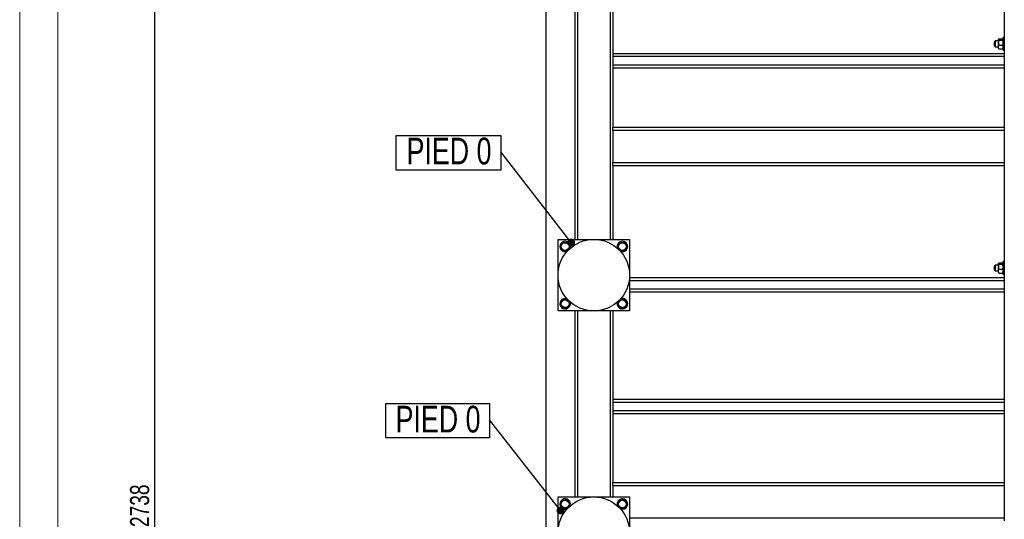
# Model space of a CAD drawing. Header units: millimetres. Extents: x 0 to 841, y 0 to 594.
# Tile 12 of 107: x 0 to 129, y 463 to 529. Entities that reach past the tile are written whole.
import ezdxf

# ---------------------------------------------------------------- set-up
doc = ezdxf.new("R2010")
doc.units = ezdxf.units.MM
doc.layers.add('COTES', color=1, linetype='Continuous')
doc.layers.add('NOTES', color=6, linetype='Continuous')
doc.layers.add('TRAIT-FORT', color=4, linetype='Continuous', lineweight=25)
doc.styles.add('SLDTEXTSTYLE0', font='TXT', dxfattribs={"width": 0.75})
doc.dimstyles.new('SLDDIMSTYLE0', dxfattribs={"dimtxt": 2.5, "dimasz": 2, "dimexe": 0, "dimexo": 0.0625, "dimtad": 1, "dimlfac": 16, "dimrnd": 1e-09, "dimzin": 12, "dimdsep": 46, "dimtxsty": 'SLDTEXTSTYLE0', "dimsah": 1, "dimcen": 0.09, "dimadec": 0, "dimazin": 3, "dimtfac": 1, "dimtofl": 0, "dimtmove": 0, "dimatfit": 3, "dimfxl": 1, "dimfrac": 2, "dimtolj": 1, "dimtzin": 12, "dimarcsym": 0})
doc.dimstyles.new('SLDDIMSTYLE1', dxfattribs={"dimtxt": 0.18, "dimasz": 1, "dimexe": 0, "dimexo": 0.0625, "dimgap": 0, "dimtad": 0, "dimtih": 1, "dimtoh": 1, "dimdec": 0, "dimrnd": 1e-09, "dimzin": 0, "dimdsep": 46, "dimtxsty": 'Standard', "dimblk1": 'DOT', "dimblk2": 'DOT', "dimsah": 1, "dimcen": 0.09, "dimadec": 0, "dimazin": 0, "dimtfac": 1, "dimtdec": 0, "dimtofl": 0, "dimtmove": 0, "dimatfit": 3, "dimldrblk": 'DOT', "dimfxl": 1, "dimfrac": 2, "dimtolj": 1, "dimtzin": 0, "dimarcsym": 0})

# ---------------------------------------------------------------- blocks, each defined once
blk = doc.blocks.new('_D_21')
at = {"layer": 'COTES', "color": 1, "transparency": 16777216}
for p, q in [((67.92, 551.29), (16.67, 551.29)), ((17.67, 551.29), (17.67, 380.17)), ((67.92, 380.17), (16.67, 380.17))]:
    blk.add_line(p, q, dxfattribs=at)
for points in [[(17.67, 551.29), (17.17, 549.29), (18.17, 549.29)], [(17.67, 380.17), (18.17, 382.17), (17.17, 382.17)]]:
    blk.add_solid(points, dxfattribs=at)
at = {"layer": 'COTES', "color": 1, "transparency": 16777216, "insert": (14.45, 462.03), "char_height": 2.5, "attachment_point": 1, "rotation": 90, "style": 'SLDTEXTSTYLE0'}
blk.add_mtext('2738', dxfattribs=at)
blk = doc.blocks.new('SW_NOTE_20')
at = {"layer": 'NOTES', "color": 0}
for p, q in [((-13.58, -2.4), (-13.58, 2.13)), ((-13.58, 2.13), (0, 2.13)), ((0, 2.13), (0, -2.4)), ((0, -2.4), (-13.58, -2.4))]:
    blk.add_line(p, q, dxfattribs=at)
at = {"layer": 'NOTES', "color": 0, "insert": (-6.73, 1.82), "char_height": 3.5, "attachment_point": 2, "style": 'SLDTEXTSTYLE0'}
blk.add_mtext('PIED 0', dxfattribs=at)
blk = doc.blocks.new('_Dot')
at = {"color": 0, "linetype": 'ByBlock', "lineweight": -2}
blk.add_line((-0.5, 0), (-1, 0), dxfattribs=at)
at = {"color": 0, "linetype": 'ByBlock', "const_width": 0.5}
blk.add_lwpolyline([(-0.25, 0, 1), (0.25, 0, 1)], format="xyb", close=True, dxfattribs=at)
blk = doc.blocks.new('SW_NOTE_21')
at = {"layer": 'NOTES', "color": 0}
for p, q in [((-13.71, -2.4), (-13.71, 2.13)), ((-13.71, 2.13), (0, 2.13)), ((0, 2.13), (0, -2.4)), ((0, -2.4), (-13.71, -2.4))]:
    blk.add_line(p, q, dxfattribs=at)
at = {"layer": 'NOTES', "color": 0, "insert": (-6.8, 1.86), "char_height": 3.5, "attachment_point": 2, "style": 'SLDTEXTSTYLE0'}
blk.add_mtext('PIED 0', dxfattribs=at)

msp = doc.modelspace()

# ---------------------------------------------------------------- linework, layer by layer
at = {"color": 7, "linetype": 'Continuous', "lineweight": 18}
for p, q in [((0, 594), (0, 0)), ((5, 589), (5, 5))]:
    msp.add_line(p, q, dxfattribs=at)
at = {"layer": 'TRAIT-FORT', "color": 4, "linetype": 'Continuous', "lineweight": 25}
for p, q in [((68.92216, 448.47899), (68.92216, 551.29149)), ((72.67216, 542.22899), (72.67216, 499.72899)), ((73.04716, 542.22899), (73.04716, 499.72899)), ((77.29716, 542.22899), (77.29716, 499.72899)), ((77.67216, 542.22899), (77.67216, 514.41649)), ((128.92216, 542.22899), (128.92216, 514.41649)), ((128.23276, 526.0129), (128.67405, 526.0129)), ((128.92216, 526.19774), (128.76591, 526.19774)), ((128.76591, 526.01447), (128.76591, 526.19774)), ((128.76591, 524.51024), (128.76591, 526.01447)), ((127.73466, 525.72899), (127.64091, 525.63524)), ((127.64091, 525.55645), (127.64091, 525.63524)), ((127.64091, 525.07274), (127.64091, 525.55645)), ((127.64091, 525.07274), (127.73466, 524.97899)), ((128.14091, 525.72899), (127.73466, 525.72899)), ((127.73466, 525.72899), (127.73466, 525.62393)), ((127.73466, 525.62393), (127.73466, 524.97899)), ((127.73466, 524.97899), (128.14091, 524.97899)), ((128.16081, 525.96765), (128.14091, 525.94774)), ((128.14091, 525.93021), (128.14091, 525.94774)), ((128.14091, 525.51807), (128.14091, 525.93021)), ((128.14091, 524.94185), (128.14091, 525.51807)), ((128.14091, 524.76024), (128.14091, 524.94185)), ((128.14091, 524.76024), (128.16081, 524.74034)), ((128.23276, 525.84752), (128.67405, 525.84752)), ((128.23276, 525.18861), (128.67405, 525.18861)), ((128.76591, 525.94774), (128.74568, 525.96797)), ((128.74568, 524.74002), (128.76591, 524.76024)), ((77.67216, 524.10399), (128.92216, 524.10399)), ((77.67216, 523.72899), (128.92216, 523.72899)), ((128.23276, 524.69509), (128.67405, 524.69509)), ((128.76591, 524.51024), (128.92216, 524.51024)), ((77.67216, 522.60399), (128.92216, 522.60399)), ((77.67216, 522.22899), (128.92216, 522.22899)), ((77.67216, 514.04149), (77.67216, 514.41649)), ((77.67216, 514.41649), (128.92216, 514.41649)), ((128.92216, 514.41649), (128.92216, 514.04149)), ((77.67216, 514.04149), (77.67216, 509.79149)), ((77.67216, 514.04149), (128.92216, 514.04149)), ((128.92216, 514.04149), (128.92216, 509.79149)), ((77.67216, 509.79149), (128.92216, 509.79149)), ((77.67216, 509.41649), (77.67216, 509.79149)), ((77.67216, 509.41649), (128.92216, 509.41649)), ((77.67216, 509.41649), (77.67216, 499.72899)), ((128.92216, 509.79149), (128.92216, 509.41649)), ((128.92216, 509.41649), (128.92216, 467.85399)), ((70.48466, 490.35399), (70.48466, 499.72899)), ((70.48466, 499.72899), (79.85966, 499.72899)), ((79.85966, 499.72899), (79.85966, 490.35399)), ((127.73466, 496.35399), (127.64091, 496.26024)), ((128.14091, 496.35399), (127.73466, 496.35399)), ((127.73466, 496.35399), (127.73466, 496.24893)), ((128.16081, 496.59265), (128.14091, 496.57274)), ((128.14091, 496.55521), (128.14091, 496.57274)), ((128.14091, 496.14307), (128.14091, 496.55521)), ((128.23276, 496.6379), (128.67405, 496.6379)), ((128.23276, 496.47252), (128.67405, 496.47252)), ((128.76591, 496.57274), (128.74568, 496.59297)), ((128.92216, 496.82274), (128.76591, 496.82274)), ((128.76591, 496.63947), (128.76591, 496.82274)), ((128.76591, 495.13524), (128.76591, 496.63947)), ((127.64091, 496.18145), (127.64091, 496.26024)), ((127.64091, 495.69774), (127.64091, 496.18145)), ((127.64091, 495.69774), (127.73466, 495.60399)), ((127.73466, 496.24893), (127.73466, 495.60399)), ((127.73466, 495.60399), (128.14091, 495.60399)), ((128.14091, 495.56685), (128.14091, 496.14307)), ((128.14091, 495.38524), (128.14091, 495.56685)), ((128.14091, 495.38524), (128.16081, 495.36534)), ((128.23276, 495.81361), (128.67405, 495.81361)), ((128.23276, 495.32009), (128.67405, 495.32009)), ((128.74568, 495.36502), (128.76591, 495.38524)), ((128.76591, 495.13524), (128.92216, 495.13524)), ((79.85966, 494.72899), (128.92216, 494.72899)), ((79.85966, 494.35399), (128.92216, 494.35399)), ((79.85966, 493.22899), (128.92216, 493.22899)), ((79.85966, 492.85399), (128.92216, 492.85399)), ((79.85966, 490.35399), (70.48466, 490.35399)), ((72.67216, 490.35399), (72.67216, 465.97899)), ((73.04716, 490.35399), (73.04716, 465.97899)), ((77.29716, 490.35399), (77.29716, 465.97899)), ((77.67216, 490.35399), (77.67216, 467.85399)), ((77.67216, 478.79149), (128.92216, 478.79149)), ((77.67216, 478.41649), (128.92216, 478.41649)), ((77.67216, 477.29149), (128.92216, 477.29149)), ((77.67216, 476.91649), (128.92216, 476.91649)), ((77.67216, 467.85399), (128.92216, 467.85399)), ((77.67216, 467.47899), (77.67216, 467.85399)), ((77.67216, 467.47899), (128.92216, 467.47899)), ((77.67216, 467.47899), (77.67216, 465.97899)), ((128.92216, 467.85399), (128.92216, 467.47899)), ((128.92216, 467.47899), (128.92216, 463.22899)), ((70.48466, 456.60399), (70.48466, 465.97899)), ((70.48466, 465.97899), (79.85966, 465.97899)), ((79.85966, 465.97899), (79.85966, 456.60399)), ((79.85966, 463.22899), (128.92216, 463.22899)), ((128.92216, 463.22899), (128.92216, 462.85399))]:
    msp.add_line(p, q, dxfattribs=at)
for centre, radius in [((75.17216, 495.04149), 4.6875), ((71.42216, 498.79149), 0.50469), ((78.92216, 498.79149), 0.50469), ((71.42216, 491.29149), 0.50469), ((78.92216, 491.29149), 0.50469), ((75.17216, 461.29149), 4.6875), ((71.42216, 465.04149), 0.50469), ((78.92216, 465.04149), 0.50469)]:
    msp.add_circle(centre, radius, dxfattribs=at)
for centre, start, end in [((71.42216, 498.79149), 67.4773264, 290.3084925), ((71.42216, 498.79149), 339.6915088, 67.4773264), ((78.92216, 498.79149), 67.4773264, 200.2870652), ((78.92216, 498.79149), 249.712938, 67.4773264), ((71.42216, 491.29149), 69.6274817, 20.3725329), ((78.92216, 491.29149), 156.333147, 67.4773264), ((78.92216, 491.29149), 67.4773264, 113.8709915), ((71.42216, 465.04149), 67.4773264, 292.3848335), ((71.42216, 465.04149), 336.9576967, 67.4773264), ((78.92216, 465.04149), 67.4773264, 200.2993529), ((78.92216, 465.04149), 249.7006477, 67.4773264)]:
    msp.add_arc(centre, 0.6875, start, end, dxfattribs=at)
for points, knots in [([(128.14091, 525.93021), (128.14622, 525.94476), (128.15675, 525.97363), (128.20756, 525.99988), (128.23276, 526.0129)], [0, 0, 0, 0, 0.504000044, 1, 1, 1, 1]), ([(128.67405, 526.0129), (128.69551, 526.00158), (128.73915, 525.97855), (128.76401, 525.94999), (128.76557, 525.93367), (128.76591, 525.93021)], [0, 0, 0, 0, 0.432385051, 0.879553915, 1, 1, 1, 1]), ([(128.23276, 525.84752), (128.2113, 525.85884), (128.16766, 525.88187), (128.1428, 525.91043), (128.14124, 525.92675), (128.14091, 525.93021)], [0, 0, 0, 0, 0.432385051, 0.879553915, 1, 1, 1, 1]), ([(128.23276, 525.84752), (128.2113, 525.80241), (128.16766, 525.71065), (128.1428, 525.59688), (128.14124, 525.53186), (128.14091, 525.51807)], [0, 0, 0, 0, 0.432385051, 0.879553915, 1, 1, 1, 1]), ([(128.14091, 525.51807), (128.14622, 525.4601), (128.15675, 525.34509), (128.20756, 525.24049), (128.23276, 525.18861)], [0, 0, 0, 0, 0.504000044, 1, 1, 1, 1]), ([(128.14091, 524.94185), (128.14299, 524.96848), (128.14722, 525.02258), (128.17974, 525.10589), (128.21424, 525.15972), (128.23276, 525.18861)], [0, 0, 0, 0, 0.309990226, 0.629545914, 1, 1, 1, 1]), ([(128.23276, 524.69509), (128.22061, 524.71347), (128.19041, 524.75915), (128.15466, 524.83705), (128.14141, 524.90241), (128.14096, 524.9377), (128.14091, 524.94185)], [0, 0, 0, 0, 0.237039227, 0.589019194, 0.951630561, 1, 1, 1, 1]), ([(128.1626, 524.74213), (128.16392, 524.73968), (128.17283, 524.72306), (128.20519, 524.70795), (128.23276, 524.69509)], [0, 0, 0, 0, 0.147844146, 1, 1, 1, 1]), ([(128.76591, 525.93021), (128.7606, 525.91566), (128.75006, 525.8868), (128.69925, 525.86054), (128.67405, 525.84752)], [0, 0, 0, 0, 0.504000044, 1, 1, 1, 1]), ([(128.76591, 525.51807), (128.7606, 525.57603), (128.75006, 525.69104), (128.69925, 525.79564), (128.67405, 525.84752)], [0, 0, 0, 0, 0.504000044, 1, 1, 1, 1]), ([(128.67405, 525.18861), (128.69551, 525.23372), (128.73915, 525.32548), (128.76401, 525.43925), (128.76557, 525.50427), (128.76591, 525.51807)], [0, 0, 0, 0, 0.432385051, 0.879553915, 1, 1, 1, 1]), ([(128.67405, 525.18861), (128.69258, 525.15972), (128.72663, 525.10659), (128.75937, 525.02336), (128.76371, 524.96926), (128.76591, 524.94185)], [0, 0, 0, 0, 0.370457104, 0.681018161, 1, 1, 1, 1]), ([(128.76591, 524.94185), (128.76585, 524.9377), (128.76541, 524.90341), (128.75251, 524.83805), (128.717, 524.76006), (128.6862, 524.71347), (128.67405, 524.69509)], [0, 0, 0, 0, 0.04836864, 0.399329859, 0.762964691, 1, 1, 1, 1]), ([(128.67405, 524.69509), (128.69734, 524.70631), (128.72865, 524.72141), (128.74051, 524.73792), (128.74354, 524.74215)], [0, 0, 0, 0, 0.743866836, 1, 1, 1, 1]), ([(70.81342, 498.71574), (70.83414, 498.76478), (70.87604, 498.86393), (70.93811, 499.01084), (70.99745, 499.15127), (71.03382, 499.23736), (71.05218, 499.2808)], [0, 0, 0, 0, 0.264604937, 0.534947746, 0.765343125, 1, 1, 1, 1]), ([(70.81342, 498.71574), (70.83414, 498.76478), (70.87604, 498.86393), (70.93811, 499.01084), (70.99745, 499.15127), (71.03382, 499.23736), (71.05218, 499.2808)], [0, 0, 0, 0, 0.264604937, 0.534947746, 0.765343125, 1, 1, 1, 1]), ([(71.05218, 499.2808), (71.12963, 499.29044), (71.25772, 499.30638), (71.44351, 499.3295), (71.5685, 499.34505), (71.64039, 499.354), (71.66092, 499.35656)], [0, 0, 0, 0, 0.385549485, 0.637641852, 0.896546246, 1, 1, 1, 1]), ([(71.05218, 499.2808), (71.12963, 499.29044), (71.25772, 499.30638), (71.44351, 499.3295), (71.5685, 499.34505), (71.64039, 499.354), (71.66092, 499.35656)], [0, 0, 0, 0, 0.385549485, 0.637641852, 0.896546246, 1, 1, 1, 1]), ([(72.03089, 498.86725), (71.99878, 498.90972), (71.93386, 498.99558), (71.83768, 499.12278), (71.74573, 499.24439), (71.68936, 499.31894), (71.66092, 499.35656)], [0, 0, 0, 0, 0.264604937, 0.534947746, 0.765343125, 1, 1, 1, 1]), ([(72.03089, 498.86725), (71.99878, 498.90972), (71.93386, 498.99558), (71.83768, 499.12278), (71.74573, 499.24439), (71.68936, 499.31894), (71.66092, 499.35656)], [0, 0, 0, 0, 0.264604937, 0.534947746, 0.765343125, 1, 1, 1, 1]), ([(78.31342, 498.71574), (78.33414, 498.76478), (78.37604, 498.86393), (78.43811, 499.01084), (78.49745, 499.15127), (78.53382, 499.23736), (78.55218, 499.2808)], [0, 0, 0, 0, 0.264604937, 0.534947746, 0.765343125, 1, 1, 1, 1]), ([(78.31342, 498.71574), (78.33414, 498.76478), (78.37604, 498.86393), (78.43811, 499.01084), (78.49745, 499.15127), (78.53382, 499.23736), (78.55218, 499.2808)], [0, 0, 0, 0, 0.264604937, 0.534947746, 0.765343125, 1, 1, 1, 1]), ([(78.55218, 499.2808), (78.62963, 499.29044), (78.75772, 499.30638), (78.94351, 499.3295), (79.0685, 499.34505), (79.14039, 499.354), (79.16092, 499.35656)], [0, 0, 0, 0, 0.385549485, 0.637641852, 0.896546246, 1, 1, 1, 1]), ([(78.55218, 499.2808), (78.62963, 499.29044), (78.75772, 499.30638), (78.94351, 499.3295), (79.0685, 499.34505), (79.14039, 499.354), (79.16092, 499.35656)], [0, 0, 0, 0, 0.385549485, 0.637641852, 0.896546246, 1, 1, 1, 1]), ([(79.53089, 498.86725), (79.49878, 498.90972), (79.43386, 498.99558), (79.33768, 499.12278), (79.24573, 499.24439), (79.18936, 499.31894), (79.16092, 499.35656)], [0, 0, 0, 0, 0.264604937, 0.534947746, 0.765343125, 1, 1, 1, 1]), ([(79.53089, 498.86725), (79.49878, 498.90972), (79.43386, 498.99558), (79.33768, 499.12278), (79.24573, 499.24439), (79.18936, 499.31894), (79.16092, 499.35656)], [0, 0, 0, 0, 0.264604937, 0.534947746, 0.765343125, 1, 1, 1, 1]), ([(70.81342, 498.71574), (70.84553, 498.67327), (70.91045, 498.58741), (71.00663, 498.4602), (71.09858, 498.3386), (71.15495, 498.26405), (71.18339, 498.22643)], [0, 0, 0, 0, 0.264604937, 0.534947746, 0.765343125, 1, 1, 1, 1]), ([(70.81342, 498.71574), (70.84553, 498.67327), (70.91045, 498.58741), (71.00663, 498.4602), (71.09858, 498.3386), (71.15495, 498.26405), (71.18339, 498.22643)], [0, 0, 0, 0, 0.264604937, 0.534947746, 0.765343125, 1, 1, 1, 1]), ([(71.18339, 498.22643), (71.26084, 498.23607), (71.38894, 498.25201), (71.57472, 498.27513), (71.69972, 498.29069), (71.77161, 498.29963), (71.79213, 498.30219)], [0, 0, 0, 0, 0.385549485, 0.637641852, 0.896546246, 1, 1, 1, 1]), ([(71.18339, 498.22643), (71.26084, 498.23607), (71.38894, 498.25201), (71.57472, 498.27513), (71.69972, 498.29069), (71.77161, 498.29963), (71.79213, 498.30219)], [0, 0, 0, 0, 0.385549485, 0.637641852, 0.896546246, 1, 1, 1, 1]), ([(72.03089, 498.86725), (72.01017, 498.81821), (71.96828, 498.71906), (71.9062, 498.57215), (71.84686, 498.43172), (71.81049, 498.34563), (71.79213, 498.30219)], [0, 0, 0, 0, 0.2646049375, 0.5349477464, 0.7653431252, 1, 1, 1, 1]), ([(72.03089, 498.86725), (72.01017, 498.81821), (71.96828, 498.71906), (71.9062, 498.57215), (71.84686, 498.43172), (71.81049, 498.34563), (71.79213, 498.30219)], [0, 0, 0, 0, 0.2646049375, 0.5349477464, 0.7653431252, 1, 1, 1, 1]), ([(78.31342, 498.71574), (78.34553, 498.67327), (78.41045, 498.58741), (78.50663, 498.4602), (78.59858, 498.3386), (78.65495, 498.26405), (78.68339, 498.22643)], [0, 0, 0, 0, 0.264604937, 0.534947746, 0.765343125, 1, 1, 1, 1]), ([(78.31342, 498.71574), (78.34553, 498.67327), (78.41045, 498.58741), (78.50663, 498.4602), (78.59858, 498.3386), (78.65495, 498.26405), (78.68339, 498.22643)], [0, 0, 0, 0, 0.264604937, 0.534947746, 0.765343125, 1, 1, 1, 1]), ([(78.68339, 498.22643), (78.76084, 498.23607), (78.88894, 498.25201), (79.07472, 498.27513), (79.19972, 498.29069), (79.27161, 498.29963), (79.29213, 498.30219)], [0, 0, 0, 0, 0.385549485, 0.637641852, 0.896546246, 1, 1, 1, 1]), ([(78.68339, 498.22643), (78.76084, 498.23607), (78.88894, 498.25201), (79.07472, 498.27513), (79.19972, 498.29069), (79.27161, 498.29963), (79.29213, 498.30219)], [0, 0, 0, 0, 0.385549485, 0.637641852, 0.896546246, 1, 1, 1, 1]), ([(79.53089, 498.86725), (79.51017, 498.81821), (79.46828, 498.71906), (79.4062, 498.57215), (79.34686, 498.43172), (79.31049, 498.34563), (79.29213, 498.30219)], [0, 0, 0, 0, 0.2646049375, 0.5349477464, 0.7653431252, 1, 1, 1, 1]), ([(79.53089, 498.86725), (79.51017, 498.81821), (79.46828, 498.71906), (79.4062, 498.57215), (79.34686, 498.43172), (79.31049, 498.34563), (79.29213, 498.30219)], [0, 0, 0, 0, 0.2646049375, 0.5349477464, 0.7653431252, 1, 1, 1, 1]), ([(128.14091, 496.55521), (128.14622, 496.56976), (128.15675, 496.59863), (128.20756, 496.62488), (128.23276, 496.6379)], [0, 0, 0, 0, 0.504000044, 1, 1, 1, 1]), ([(128.23276, 496.47252), (128.2113, 496.48384), (128.16766, 496.50687), (128.1428, 496.53543), (128.14124, 496.55175), (128.14091, 496.55521)], [0, 0, 0, 0, 0.432385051, 0.879553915, 1, 1, 1, 1]), ([(128.23276, 496.47252), (128.2113, 496.42741), (128.16766, 496.33565), (128.1428, 496.22188), (128.14124, 496.15686), (128.14091, 496.14307)], [0, 0, 0, 0, 0.432385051, 0.879553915, 1, 1, 1, 1]), ([(128.67405, 496.6379), (128.69551, 496.62658), (128.73915, 496.60355), (128.76401, 496.57499), (128.76557, 496.55867), (128.76591, 496.55521)], [0, 0, 0, 0, 0.432385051, 0.879553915, 1, 1, 1, 1]), ([(128.76591, 496.55521), (128.7606, 496.54066), (128.75006, 496.5118), (128.69925, 496.48554), (128.67405, 496.47252)], [0, 0, 0, 0, 0.504000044, 1, 1, 1, 1]), ([(128.76591, 496.14307), (128.7606, 496.20103), (128.75006, 496.31604), (128.69925, 496.42064), (128.67405, 496.47252)], [0, 0, 0, 0, 0.504000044, 1, 1, 1, 1]), ([(128.14091, 496.14307), (128.14622, 496.0851), (128.15675, 495.97009), (128.20756, 495.86549), (128.23276, 495.81361)], [0, 0, 0, 0, 0.504000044, 1, 1, 1, 1]), ([(128.14091, 495.56685), (128.14299, 495.59348), (128.14722, 495.64758), (128.17974, 495.73089), (128.21424, 495.78472), (128.23276, 495.81361)], [0, 0, 0, 0, 0.309990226, 0.629545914, 1, 1, 1, 1]), ([(128.23276, 495.32009), (128.22061, 495.33847), (128.19041, 495.38415), (128.15466, 495.46205), (128.14141, 495.52741), (128.14096, 495.5627), (128.14091, 495.56685)], [0, 0, 0, 0, 0.237039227, 0.589019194, 0.951630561, 1, 1, 1, 1]), ([(128.1626, 495.36713), (128.16392, 495.36468), (128.17283, 495.34806), (128.20519, 495.33295), (128.23276, 495.32009)], [0, 0, 0, 0, 0.147844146, 1, 1, 1, 1]), ([(128.67405, 495.81361), (128.69551, 495.85872), (128.73915, 495.95048), (128.76401, 496.06425), (128.76557, 496.12927), (128.76591, 496.14307)], [0, 0, 0, 0, 0.432385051, 0.879553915, 1, 1, 1, 1]), ([(128.67405, 495.81361), (128.69258, 495.78472), (128.72663, 495.73159), (128.75937, 495.64836), (128.76371, 495.59426), (128.76591, 495.56685)], [0, 0, 0, 0, 0.370457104, 0.681018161, 1, 1, 1, 1]), ([(128.76591, 495.56685), (128.76585, 495.5627), (128.76541, 495.52841), (128.75251, 495.46305), (128.717, 495.38506), (128.6862, 495.33847), (128.67405, 495.32009)], [0, 0, 0, 0, 0.04836864, 0.399329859, 0.762964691, 1, 1, 1, 1]), ([(128.67405, 495.32009), (128.69734, 495.33131), (128.72865, 495.34641), (128.74051, 495.36292), (128.74354, 495.36715)], [0, 0, 0, 0, 0.743866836, 1, 1, 1, 1]), ([(70.81342, 491.21574), (70.83414, 491.26478), (70.87604, 491.36393), (70.93811, 491.51084), (70.99745, 491.65127), (71.03382, 491.73736), (71.05218, 491.7808)], [0, 0, 0, 0, 0.264604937, 0.534947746, 0.765343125, 1, 1, 1, 1]), ([(70.81342, 491.21574), (70.83414, 491.26478), (70.87604, 491.36393), (70.93811, 491.51084), (70.99745, 491.65127), (71.03382, 491.73736), (71.05218, 491.7808)], [0, 0, 0, 0, 0.264604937, 0.534947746, 0.765343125, 1, 1, 1, 1]), ([(70.81342, 491.21574), (70.84553, 491.17327), (70.91045, 491.08741), (71.00663, 490.9602), (71.09858, 490.8386), (71.15495, 490.76405), (71.18339, 490.72643)], [0, 0, 0, 0, 0.264604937, 0.534947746, 0.765343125, 1, 1, 1, 1]), ([(70.81342, 491.21574), (70.84553, 491.17327), (70.91045, 491.08741), (71.00663, 490.9602), (71.09858, 490.8386), (71.15495, 490.76405), (71.18339, 490.72643)], [0, 0, 0, 0, 0.264604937, 0.534947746, 0.765343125, 1, 1, 1, 1]), ([(71.05218, 491.7808), (71.12963, 491.79044), (71.25772, 491.80638), (71.44351, 491.8295), (71.5685, 491.84505), (71.64039, 491.854), (71.66092, 491.85656)], [0, 0, 0, 0, 0.385549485, 0.637641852, 0.896546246, 1, 1, 1, 1]), ([(71.05218, 491.7808), (71.12963, 491.79044), (71.25772, 491.80638), (71.44351, 491.8295), (71.5685, 491.84505), (71.64039, 491.854), (71.66092, 491.85656)], [0, 0, 0, 0, 0.385549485, 0.637641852, 0.896546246, 1, 1, 1, 1]), ([(72.03089, 491.36725), (71.99878, 491.40972), (71.93386, 491.49558), (71.83768, 491.62278), (71.74573, 491.74439), (71.68936, 491.81894), (71.66092, 491.85656)], [0, 0, 0, 0, 0.264604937, 0.534947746, 0.765343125, 1, 1, 1, 1]), ([(72.03089, 491.36725), (71.99878, 491.40972), (71.93386, 491.49558), (71.83768, 491.62278), (71.74573, 491.74439), (71.68936, 491.81894), (71.66092, 491.85656)], [0, 0, 0, 0, 0.264604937, 0.534947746, 0.765343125, 1, 1, 1, 1]), ([(72.03089, 491.36725), (72.01017, 491.31821), (71.96828, 491.21906), (71.9062, 491.07215), (71.84686, 490.93172), (71.81049, 490.84563), (71.79213, 490.80219)], [0, 0, 0, 0, 0.2646049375, 0.5349477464, 0.7653431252, 1, 1, 1, 1]), ([(72.03089, 491.36725), (72.01017, 491.31821), (71.96828, 491.21906), (71.9062, 491.07215), (71.84686, 490.93172), (71.81049, 490.84563), (71.79213, 490.80219)], [0, 0, 0, 0, 0.2646049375, 0.5349477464, 0.7653431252, 1, 1, 1, 1]), ([(78.31342, 491.21574), (78.33414, 491.26478), (78.37604, 491.36393), (78.43811, 491.51084), (78.49745, 491.65127), (78.53382, 491.73736), (78.55218, 491.7808)], [0, 0, 0, 0, 0.264604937, 0.534947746, 0.765343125, 1, 1, 1, 1]), ([(78.31342, 491.21574), (78.33414, 491.26478), (78.37604, 491.36393), (78.43811, 491.51084), (78.49745, 491.65127), (78.53382, 491.73736), (78.55218, 491.7808)], [0, 0, 0, 0, 0.264604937, 0.534947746, 0.765343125, 1, 1, 1, 1]), ([(78.31342, 491.21574), (78.34553, 491.17327), (78.41045, 491.08741), (78.50663, 490.9602), (78.59858, 490.8386), (78.65495, 490.76405), (78.68339, 490.72643)], [0, 0, 0, 0, 0.264604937, 0.534947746, 0.765343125, 1, 1, 1, 1]), ([(78.31342, 491.21574), (78.34553, 491.17327), (78.41045, 491.08741), (78.50663, 490.9602), (78.59858, 490.8386), (78.65495, 490.76405), (78.68339, 490.72643)], [0, 0, 0, 0, 0.264604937, 0.534947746, 0.765343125, 1, 1, 1, 1]), ([(78.55218, 491.7808), (78.62963, 491.79044), (78.75772, 491.80638), (78.94351, 491.8295), (79.0685, 491.84505), (79.14039, 491.854), (79.16092, 491.85656)], [0, 0, 0, 0, 0.385549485, 0.637641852, 0.896546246, 1, 1, 1, 1]), ([(78.55218, 491.7808), (78.62963, 491.79044), (78.75772, 491.80638), (78.94351, 491.8295), (79.0685, 491.84505), (79.14039, 491.854), (79.16092, 491.85656)], [0, 0, 0, 0, 0.385549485, 0.637641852, 0.896546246, 1, 1, 1, 1]), ([(79.53089, 491.36725), (79.49878, 491.40972), (79.43386, 491.49558), (79.33768, 491.62278), (79.24573, 491.74439), (79.18936, 491.81894), (79.16092, 491.85656)], [0, 0, 0, 0, 0.264604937, 0.534947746, 0.765343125, 1, 1, 1, 1]), ([(79.53089, 491.36725), (79.49878, 491.40972), (79.43386, 491.49558), (79.33768, 491.62278), (79.24573, 491.74439), (79.18936, 491.81894), (79.16092, 491.85656)], [0, 0, 0, 0, 0.264604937, 0.534947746, 0.765343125, 1, 1, 1, 1]), ([(79.53089, 491.36725), (79.51017, 491.31821), (79.46828, 491.21906), (79.4062, 491.07215), (79.34686, 490.93172), (79.31049, 490.84563), (79.29213, 490.80219)], [0, 0, 0, 0, 0.2646049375, 0.5349477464, 0.7653431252, 1, 1, 1, 1]), ([(79.53089, 491.36725), (79.51017, 491.31821), (79.46828, 491.21906), (79.4062, 491.07215), (79.34686, 490.93172), (79.31049, 490.84563), (79.29213, 490.80219)], [0, 0, 0, 0, 0.2646049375, 0.5349477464, 0.7653431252, 1, 1, 1, 1]), ([(71.18339, 490.72643), (71.26084, 490.73607), (71.38894, 490.75201), (71.57472, 490.77513), (71.69972, 490.79069), (71.77161, 490.79963), (71.79213, 490.80219)], [0, 0, 0, 0, 0.385549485, 0.637641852, 0.896546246, 1, 1, 1, 1]), ([(71.18339, 490.72643), (71.26084, 490.73607), (71.38894, 490.75201), (71.57472, 490.77513), (71.69972, 490.79069), (71.77161, 490.79963), (71.79213, 490.80219)], [0, 0, 0, 0, 0.385549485, 0.637641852, 0.896546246, 1, 1, 1, 1]), ([(78.68339, 490.72643), (78.76084, 490.73607), (78.88894, 490.75201), (79.07472, 490.77513), (79.19972, 490.79069), (79.27161, 490.79963), (79.29213, 490.80219)], [0, 0, 0, 0, 0.385549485, 0.637641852, 0.896546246, 1, 1, 1, 1]), ([(78.68339, 490.72643), (78.76084, 490.73607), (78.88894, 490.75201), (79.07472, 490.77513), (79.19972, 490.79069), (79.27161, 490.79963), (79.29213, 490.80219)], [0, 0, 0, 0, 0.385549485, 0.637641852, 0.896546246, 1, 1, 1, 1]), ([(70.81342, 464.96574), (70.83414, 465.01478), (70.87604, 465.11393), (70.93811, 465.26084), (70.99745, 465.40127), (71.03382, 465.48736), (71.05218, 465.5308)], [0, 0, 0, 0, 0.264604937, 0.534947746, 0.765343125, 1, 1, 1, 1]), ([(70.81342, 464.96574), (70.83414, 465.01478), (70.87604, 465.11393), (70.93811, 465.26084), (70.99745, 465.40127), (71.03382, 465.48736), (71.05218, 465.5308)], [0, 0, 0, 0, 0.264604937, 0.534947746, 0.765343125, 1, 1, 1, 1]), ([(71.05218, 465.5308), (71.12963, 465.54044), (71.25772, 465.55638), (71.44351, 465.5795), (71.5685, 465.59505), (71.64039, 465.604), (71.66092, 465.60656)], [0, 0, 0, 0, 0.385549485, 0.637641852, 0.896546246, 1, 1, 1, 1]), ([(71.05218, 465.5308), (71.12963, 465.54044), (71.25772, 465.55638), (71.44351, 465.5795), (71.5685, 465.59505), (71.64039, 465.604), (71.66092, 465.60656)], [0, 0, 0, 0, 0.385549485, 0.637641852, 0.896546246, 1, 1, 1, 1]), ([(72.03089, 465.11725), (71.99878, 465.15972), (71.93386, 465.24558), (71.83768, 465.37278), (71.74573, 465.49439), (71.68936, 465.56894), (71.66092, 465.60656)], [0, 0, 0, 0, 0.264604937, 0.534947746, 0.765343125, 1, 1, 1, 1]), ([(72.03089, 465.11725), (71.99878, 465.15972), (71.93386, 465.24558), (71.83768, 465.37278), (71.74573, 465.49439), (71.68936, 465.56894), (71.66092, 465.60656)], [0, 0, 0, 0, 0.264604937, 0.534947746, 0.765343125, 1, 1, 1, 1]), ([(78.31342, 464.96574), (78.33414, 465.01478), (78.37604, 465.11393), (78.43811, 465.26084), (78.49745, 465.40127), (78.53382, 465.48736), (78.55218, 465.5308)], [0, 0, 0, 0, 0.264604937, 0.534947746, 0.765343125, 1, 1, 1, 1]), ([(78.31342, 464.96574), (78.33414, 465.01478), (78.37604, 465.11393), (78.43811, 465.26084), (78.49745, 465.40127), (78.53382, 465.48736), (78.55218, 465.5308)], [0, 0, 0, 0, 0.264604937, 0.534947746, 0.765343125, 1, 1, 1, 1]), ([(78.55218, 465.5308), (78.62963, 465.54044), (78.75772, 465.55638), (78.94351, 465.5795), (79.0685, 465.59505), (79.14039, 465.604), (79.16092, 465.60656)], [0, 0, 0, 0, 0.385549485, 0.637641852, 0.896546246, 1, 1, 1, 1]), ([(78.55218, 465.5308), (78.62963, 465.54044), (78.75772, 465.55638), (78.94351, 465.5795), (79.0685, 465.59505), (79.14039, 465.604), (79.16092, 465.60656)], [0, 0, 0, 0, 0.385549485, 0.637641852, 0.896546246, 1, 1, 1, 1]), ([(79.53089, 465.11725), (79.49878, 465.15972), (79.43386, 465.24558), (79.33768, 465.37278), (79.24573, 465.49439), (79.18936, 465.56894), (79.16092, 465.60656)], [0, 0, 0, 0, 0.264604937, 0.534947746, 0.765343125, 1, 1, 1, 1]), ([(79.53089, 465.11725), (79.49878, 465.15972), (79.43386, 465.24558), (79.33768, 465.37278), (79.24573, 465.49439), (79.18936, 465.56894), (79.16092, 465.60656)], [0, 0, 0, 0, 0.264604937, 0.534947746, 0.765343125, 1, 1, 1, 1]), ([(70.81342, 464.96574), (70.84553, 464.92327), (70.91045, 464.83741), (71.00663, 464.7102), (71.09858, 464.5886), (71.15495, 464.51405), (71.18339, 464.47643)], [0, 0, 0, 0, 0.264604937, 0.534947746, 0.765343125, 1, 1, 1, 1]), ([(70.81342, 464.96574), (70.84553, 464.92327), (70.91045, 464.83741), (71.00663, 464.7102), (71.09858, 464.5886), (71.15495, 464.51405), (71.18339, 464.47643)], [0, 0, 0, 0, 0.264604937, 0.534947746, 0.765343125, 1, 1, 1, 1]), ([(71.18339, 464.47643), (71.26084, 464.48607), (71.38894, 464.50201), (71.57472, 464.52513), (71.69972, 464.54069), (71.77161, 464.54963), (71.79213, 464.55219)], [0, 0, 0, 0, 0.385549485, 0.637641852, 0.896546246, 1, 1, 1, 1]), ([(71.18339, 464.47643), (71.26084, 464.48607), (71.38894, 464.50201), (71.57472, 464.52513), (71.69972, 464.54069), (71.77161, 464.54963), (71.79213, 464.55219)], [0, 0, 0, 0, 0.385549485, 0.637641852, 0.896546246, 1, 1, 1, 1]), ([(72.03089, 465.11725), (72.01017, 465.06821), (71.96828, 464.96906), (71.9062, 464.82215), (71.84686, 464.68172), (71.81049, 464.59563), (71.79213, 464.55219)], [0, 0, 0, 0, 0.2646049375, 0.5349477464, 0.7653431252, 1, 1, 1, 1]), ([(72.03089, 465.11725), (72.01017, 465.06821), (71.96828, 464.96906), (71.9062, 464.82215), (71.84686, 464.68172), (71.81049, 464.59563), (71.79213, 464.55219)], [0, 0, 0, 0, 0.2646049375, 0.5349477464, 0.7653431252, 1, 1, 1, 1]), ([(78.31342, 464.96574), (78.34553, 464.92327), (78.41045, 464.83741), (78.50663, 464.7102), (78.59858, 464.5886), (78.65495, 464.51405), (78.68339, 464.47643)], [0, 0, 0, 0, 0.264604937, 0.534947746, 0.765343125, 1, 1, 1, 1]), ([(78.31342, 464.96574), (78.34553, 464.92327), (78.41045, 464.83741), (78.50663, 464.7102), (78.59858, 464.5886), (78.65495, 464.51405), (78.68339, 464.47643)], [0, 0, 0, 0, 0.264604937, 0.534947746, 0.765343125, 1, 1, 1, 1]), ([(78.68339, 464.47643), (78.76084, 464.48607), (78.88894, 464.50201), (79.07472, 464.52513), (79.19972, 464.54069), (79.27161, 464.54963), (79.29213, 464.55219)], [0, 0, 0, 0, 0.385549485, 0.637641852, 0.896546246, 1, 1, 1, 1]), ([(78.68339, 464.47643), (78.76084, 464.48607), (78.88894, 464.50201), (79.07472, 464.52513), (79.19972, 464.54069), (79.27161, 464.54963), (79.29213, 464.55219)], [0, 0, 0, 0, 0.385549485, 0.637641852, 0.896546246, 1, 1, 1, 1]), ([(79.53089, 465.11725), (79.51017, 465.06821), (79.46828, 464.96906), (79.4062, 464.82215), (79.34686, 464.68172), (79.31049, 464.59563), (79.29213, 464.55219)], [0, 0, 0, 0, 0.2646049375, 0.5349477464, 0.7653431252, 1, 1, 1, 1]), ([(79.53089, 465.11725), (79.51017, 465.06821), (79.46828, 464.96906), (79.4062, 464.82215), (79.34686, 464.68172), (79.31049, 464.59563), (79.29213, 464.55219)], [0, 0, 0, 0, 0.2646049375, 0.5349477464, 0.7653431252, 1, 1, 1, 1])]:
    msp.add_open_spline(points, degree=3, knots=knots, dxfattribs=at)

# ---------------------------------------------------------------- block references
at = {"layer": 'NOTES', "color": 211}
for name, p in [('SW_NOTE_21', (63.01887, 511.19497)), ('SW_NOTE_20', (61.50943, 476.10063))]:
    msp.add_blockref(name, p, dxfattribs=at)

# ---------------------------------------------------------------- dimensions: what is measured, and where the dimension line sits
at = {"layer": 'COTES', "color": 1}
dim = msp.add_linear_dim(base=(17.6747, 380.16649), p1=(68.92216, 551.29149), p2=(68.92216, 380.16649), angle=90, dimstyle='SLDDIMSTYLE0', dxfattribs=at)
dim.commit()
dim.dimension.update_dxf_attribs({"geometry": '_D_21', "text_midpoint": (17.6747, 465.72899), "dimtype": 160})

# ---------------------------------------------------------------- leaders
at = {"layer": 'NOTES', "color": 211}
for points in [[(72.228, 499.32888), (63.01887, 511.19497)], [(70.7951, 464.19311), (61.50943, 476.10063)]]:
    msp.add_leader(points, dimstyle='SLDDIMSTYLE1', dxfattribs=at)

doc.saveas('drawing.dxf')
